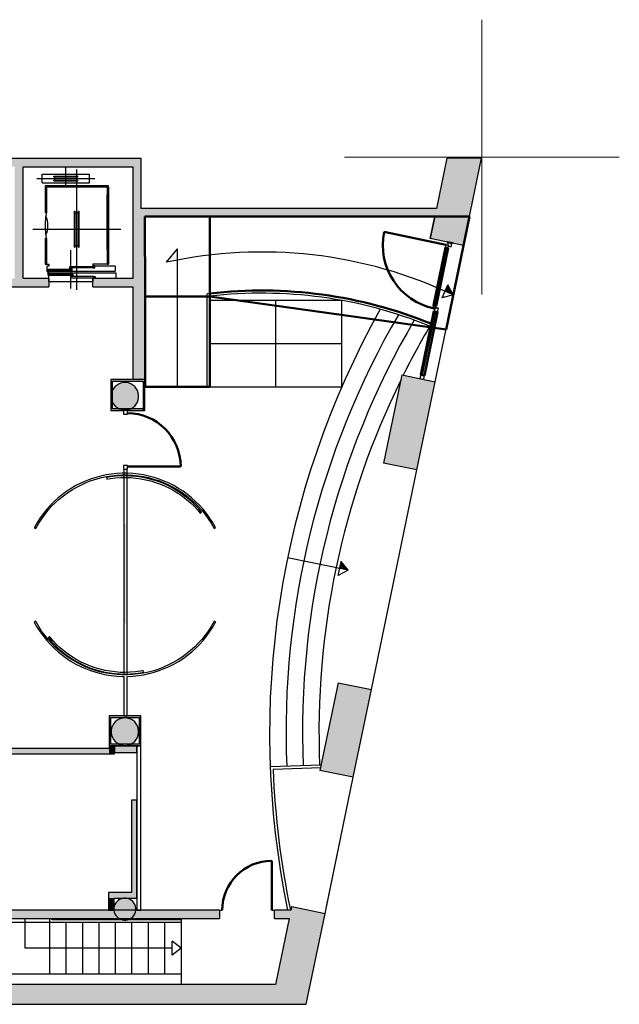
# Model space of a CAD drawing. Header units: metres. Extents: x -1 to 430, y -6 to 31.
# Tile 6 of 6: x 419 to 430, y 13 to 31. Entities that reach past the tile are written whole.
import ezdxf

# ---------------------------------------------------------------- set-up
doc = ezdxf.new("R2010")
doc.units = ezdxf.units.M
doc.linetypes.add('CONTINUA', pattern=[0])
for name, color, linetype, lineweight in [('3D PB MURS', 7, 'CONTINUA', 25), ('3D PB MURS NOUS', 7, 'CONTINUA', 25), ('3D PB PILAR', 7, 'CONTINUA', 25), ('PB ESCALES 2D', 7, 'CONTINUA', 25)]:
    doc.layers.add(name, color=color, linetype=linetype, lineweight=lineweight)

# ---------------------------------------------------------------- blocks, each defined once
blk = doc.blocks.new('_CLOSEDFILLED')
at = {"color": 0, "linetype": 'ByBlock', "lineweight": -2}
blk.add_solid([(-1, 0), (0, 0), (-1, 0)], dxfattribs=at)

msp = doc.modelspace()

# ---------------------------------------------------------------- hatches: boundary and pattern name
at = {"layer": '3D PB MURS', "linetype": 'CONTINUA', "lineweight": 18, "true_color": 0xa0a0a0, "transparency": 33554687}
for points in [[(421.287, 28.228), (407.276, 28.228), (407.276, 28.078), (408.779, 28.078), (408.779, 28.08), (408.879, 28.08), (408.879, 28.078), (421.287, 28.078)], [(426.847, 28.23), (426.544, 26.769), (427.151, 26.643), (427.48, 28.23)], [(419.137, 26.04), (419.137, 28.078), (418.987, 28.078), (418.987, 26.04)], [(421.287, 27.32), (421.287, 28.078), (421.137, 28.078), (421.137, 27.32)], [(426.658, 27.32), (421.137, 27.32), (421.137, 27.171), (421.356, 27.171), (421.356, 27.17), (426.627, 27.17)], [(421.356, 24.204), (421.356, 27.171), (421.136, 27.171), (421.136, 24.204)], [(418.506, 25.891), (419.606, 25.891), (419.606, 26.041), (419.137, 26.041), (419.137, 26.04), (418.987, 26.04), (418.987, 26.041), (418.506, 26.041)], [(420.406, 26.041), (420.406, 25.891), (421.136, 25.891), (421.136, 26.041)], [(426.031, 24.292), (425.698, 22.686), (426.305, 22.56), (426.638, 24.166)], [(425.146, 16.969), (425.477, 18.565), (424.87, 18.691), (424.539, 17.095)], [(417.817, 14.401), (422.712, 14.401), (422.712, 14.551), (417.817, 14.551)], [(424.291, 12.84), (424.633, 14.492), (424.026, 14.618), (424.012, 14.551), (424.012, 14.551), (423.981, 14.401), (423.981, 14.401), (423.657, 12.84)], [(423.712, 14.551), (423.712, 14.401), (423.981, 14.401), (424.012, 14.551)], [(400.756, 12.841), (423.657, 12.841), (423.732, 13.201), (400.756, 13.201)]]:
    msp.add_hatch(color=253, dxfattribs=at).paths.add_polyline_path(points)
at = {"layer": '3D PB MURS', "linetype": 'CONTINUA', "lineweight": 18, "true_color": 0xababab, "transparency": 33554687}
for points in [[(421.356, 24.204), (420.736, 24.204), (420.736, 24.174), (421.356, 24.174)], [(420.736, 24.174), (420.736, 23.674), (420.766, 23.674), (420.766, 24.174)], [(421.356, 23.644), (421.356, 24.174), (421.326, 24.174), (421.326, 23.644)], [(421.032, 23.644), (421.326, 23.644), (421.326, 23.674), (420.736, 23.674), (420.736, 23.644), (420.972, 23.644), (420.972, 23.663), (421.032, 23.663)], [(420.702, 18.09), (420.702, 17.54), (420.732, 17.54), (420.732, 18.09)], [(420.972, 18.09), (420.732, 18.09), (420.732, 18.06), (421.251, 18.06), (421.251, 18.09), (421.032, 18.09), (421.032, 18.09), (420.972, 18.09)], [(421.281, 17.54), (421.281, 18.09), (421.251, 18.09), (421.251, 17.57), (421.251, 17.57), (421.251, 17.54)], [(420.732, 17.54), (421.251, 17.54), (421.251, 17.57), (420.732, 17.57)]]:
    msp.add_hatch(color=253, dxfattribs=at).paths.add_polyline_path(points)
at = {"layer": '3D PB MURS', "linetype": 'CONTINUA', "lineweight": 13, "transparency": 33554687}
msp.add_hatch(color=52, dxfattribs=at).paths.add_polyline_path([(420.975, 21.578), (420.975, 19.771), (421.005, 19.771), (421.005, 21.578)])
at = {"layer": '3D PB MURS NOUS', "linetype": 'CONTINUA', "lineweight": 18, "true_color": 0xff3838, "transparency": 33554687}
for points in [[(420.702, 17.496), (412.278, 17.496), (412.278, 17.396), (420.702, 17.396)], [(420.802, 17.396), (420.802, 17.54), (420.702, 17.54), (420.702, 17.396)]]:
    msp.add_hatch(color=20, dxfattribs=at).paths.add_polyline_path(points)
at = {"layer": '3D PB MURS NOUS', "linetype": 'CONTINUA', "lineweight": 18, "transparency": 33554687}
for points in [[(421.211, 17.54), (420.802, 17.54), (420.802, 17.42), (421.211, 17.42)], [(421.211, 14.871), (421.211, 16.551), (421.111, 16.551), (421.111, 14.871)], [(421.211, 14.871), (420.694, 14.871), (420.694, 14.771), (421.211, 14.771)], [(420.794, 14.551), (420.794, 14.771), (420.694, 14.771), (420.694, 14.551)]]:
    msp.add_hatch(color=40, dxfattribs=at).paths.add_polyline_path(points)
at = {"layer": '3D PB PILAR', "linetype": 'CONTINUA', "lineweight": 18, "transparency": 33554687}
for points in [[(421.013, 24.15), (420.97, 24.15), (420.927, 24.143), (420.886, 24.128), (420.848, 24.106), (420.814, 24.078), (420.786, 24.045), (420.764, 24.007), (420.749, 23.966), (420.742, 23.923), (420.742, 23.879), (420.749, 23.836), (420.764, 23.795), (420.786, 23.757), (420.814, 23.724), (420.848, 23.695), (420.886, 23.674), (420.927, 23.659), (420.97, 23.651), (421.013, 23.651), (421.056, 23.659), (421.097, 23.674), (421.135, 23.695), (421.169, 23.724), (421.197, 23.757), (421.219, 23.795), (421.234, 23.836), (421.241, 23.879), (421.241, 23.923), (421.234, 23.966), (421.219, 24.007), (421.197, 24.045), (421.169, 24.078), (421.135, 24.106), (421.097, 24.128), (421.056, 24.143)], [(421.014, 18.05), (420.97, 18.05), (420.927, 18.042), (420.886, 18.027), (420.848, 18.006), (420.815, 17.978), (420.786, 17.944), (420.765, 17.906), (420.75, 17.865), (420.742, 17.822), (420.742, 17.778), (420.75, 17.735), (420.765, 17.694), (420.786, 17.657), (420.815, 17.623), (420.848, 17.595), (420.886, 17.573), (420.927, 17.558), (420.97, 17.551), (421.014, 17.551), (421.057, 17.558), (421.098, 17.573), (421.136, 17.595), (421.169, 17.623), (421.197, 17.657), (421.219, 17.694), (421.234, 17.735), (421.241, 17.778), (421.241, 17.822), (421.234, 17.865), (421.219, 17.906), (421.197, 17.944), (421.169, 17.978), (421.136, 18.006), (421.098, 18.027), (421.057, 18.042)], [(421.009, 14.77), (420.974, 14.77), (420.94, 14.764), (420.907, 14.752), (420.877, 14.735), (420.85, 14.712), (420.828, 14.686), (420.81, 14.655), (420.798, 14.623), (420.792, 14.588), (420.792, 14.553), (420.798, 14.519), (420.81, 14.486), (420.828, 14.456), (420.85, 14.429), (420.877, 14.406), (420.907, 14.389), (420.94, 14.377), (420.974, 14.371), (421.009, 14.371), (421.044, 14.377), (421.077, 14.389), (421.107, 14.406), (421.134, 14.429), (421.156, 14.456), (421.174, 14.486), (421.185, 14.519), (421.192, 14.553), (421.192, 14.588), (421.185, 14.623), (421.174, 14.655), (421.156, 14.686), (421.134, 14.712), (421.107, 14.735), (421.077, 14.752), (421.044, 14.764)]]:
    msp.add_hatch(color=9, dxfattribs=at).paths.add_polyline_path(points)

# ---------------------------------------------------------------- linework, layer by layer
at = {"layer": '3D PB MURS', "color": 7, "linetype": 'CONTINUA', "lineweight": 25, "transparency": 33554687}
for p, q in [((421.287, 28.228), (407.276, 28.228)), ((421.287, 28.078), (421.287, 28.228)), ((426.847, 28.23), (426.658, 27.32)), ((427.48, 28.23), (426.847, 28.23)), ((427.151, 26.643), (427.48, 28.23)), ((419.137, 28.078), (421.137, 28.078)), ((419.137, 26.041), (419.137, 28.078)), ((421.137, 28.078), (421.137, 27.32)), ((421.287, 27.32), (421.287, 28.078)), ((421.137, 27.32), (421.137, 27.171)), ((426.658, 27.32), (421.287, 27.32)), ((421.137, 27.171), (421.136, 27.171)), ((421.136, 27.171), (421.136, 26.041)), ((421.356, 27.17), (426.627, 27.17)), ((421.356, 24.204), (421.356, 27.17)), ((426.627, 27.17), (426.544, 26.769)), ((427.151, 26.643), (426.544, 26.769)), ((426.638, 24.166), (427.151, 26.643)), ((426.638, 24.166), (427.151, 26.643)), ((419.606, 26.041), (419.137, 26.041)), ((419.606, 26.041), (419.606, 25.891)), ((420.406, 25.891), (420.406, 26.041)), ((421.136, 26.041), (420.406, 26.041)), ((418.506, 25.891), (419.606, 25.891)), ((420.406, 25.891), (421.136, 25.891)), ((421.136, 25.891), (421.136, 24.204)), ((421.136, 24.204), (420.736, 24.204)), ((420.736, 24.204), (420.736, 24.174)), ((421.356, 24.204), (421.136, 24.204)), ((421.356, 24.174), (421.356, 24.204)), ((421.356, 24.204), (421.356, 24.204)), ((421.356, 24.204), (421.356, 24.204)), ((426.031, 24.292), (425.698, 22.686)), ((426.031, 24.292), (426.638, 24.166)), ((420.736, 24.174), (420.736, 23.674)), ((420.766, 24.174), (421.326, 24.174)), ((420.766, 23.674), (420.766, 24.174)), ((421.326, 24.174), (421.326, 23.644)), ((421.356, 23.644), (421.356, 24.174)), ((426.305, 22.56), (426.638, 24.166)), ((420.736, 23.674), (420.736, 23.644)), ((421.326, 23.674), (420.766, 23.674)), ((421.032, 23.663), (420.972, 23.663)), ((420.972, 23.663), (420.972, 23.644)), ((421.032, 23.644), (421.032, 23.663)), ((421.326, 23.644), (421.326, 23.674)), ((420.736, 23.644), (420.972, 23.644)), ((420.972, 23.644), (420.972, 23.643)), ((421.032, 23.643), (420.972, 23.643)), ((421.032, 23.643), (421.032, 23.644)), ((421.032, 23.644), (421.326, 23.644)), ((421.326, 23.644), (421.356, 23.644)), ((420.972, 22.574), (421.032, 22.574)), ((420.972, 22.574), (420.972, 22.501)), ((421.032, 22.501), (421.032, 22.574)), ((426.305, 22.56), (425.698, 22.686)), ((420.368, 22.394), (420.277, 22.359)), ((420.461, 22.425), (420.368, 22.394)), ((420.378, 22.366), (420.47, 22.396)), ((420.556, 22.45), (420.461, 22.425)), ((420.47, 22.396), (420.563, 22.421)), ((420.651, 22.47), (420.556, 22.45)), ((420.563, 22.421), (420.657, 22.441)), ((420.748, 22.486), (420.651, 22.47)), ((420.726, 22.433), (420.656, 22.421)), ((420.656, 22.421), (420.662, 22.391)), ((420.657, 22.441), (420.752, 22.456)), ((420.662, 22.391), (420.731, 22.403)), ((420.819, 22.445), (420.726, 22.433)), ((420.731, 22.403), (420.822, 22.415)), ((420.845, 22.496), (420.748, 22.486)), ((420.752, 22.456), (420.848, 22.466)), ((420.913, 22.452), (420.819, 22.445)), ((420.822, 22.415), (420.914, 22.422)), ((420.943, 22.501), (420.845, 22.496)), ((420.848, 22.466), (420.944, 22.471)), ((421.006, 22.453), (420.913, 22.452)), ((420.914, 22.422), (421.006, 22.423)), ((420.972, 22.501), (420.943, 22.501)), ((420.944, 22.471), (421.04, 22.471)), ((421.032, 22.501), (420.972, 22.501)), ((420.972, 22.501), (420.972, 22.498)), ((420.972, 22.498), (420.972, 18.834)), ((421.1, 22.45), (421.006, 22.453)), ((421.006, 22.423), (421.098, 22.421)), ((421.032, 22.498), (421.032, 22.501)), ((421.041, 22.501), (421.032, 22.501)), ((421.032, 18.834), (421.032, 22.498)), ((421.04, 22.471), (421.136, 22.466)), ((421.139, 22.496), (421.041, 22.501)), ((421.098, 22.421), (421.19, 22.413)), ((421.194, 22.443), (421.1, 22.45)), ((421.136, 22.466), (421.232, 22.456)), ((421.236, 22.486), (421.139, 22.496)), ((421.19, 22.413), (421.282, 22.4)), ((421.287, 22.43), (421.194, 22.443)), ((421.232, 22.456), (421.327, 22.441)), ((421.332, 22.47), (421.236, 22.486)), ((421.282, 22.4), (421.372, 22.383)), ((421.379, 22.412), (421.287, 22.43)), ((421.327, 22.441), (421.421, 22.421)), ((421.428, 22.45), (421.332, 22.47)), ((421.47, 22.39), (421.379, 22.412)), ((421.421, 22.421), (421.514, 22.396)), ((421.523, 22.425), (421.428, 22.45)), ((421.514, 22.396), (421.606, 22.366)), ((421.616, 22.394), (421.523, 22.425)), ((421.707, 22.359), (421.616, 22.394)), ((425.477, 18.565), (426.305, 22.56)), ((425.477, 18.565), (426.305, 22.56)), ((420.016, 22.226), (419.934, 22.173)), ((420.1, 22.275), (420.016, 22.226)), ((420.031, 22.201), (420.115, 22.249)), ((420.188, 22.32), (420.1, 22.275)), ((420.115, 22.249), (420.2, 22.292)), ((420.277, 22.359), (420.188, 22.32)), ((420.2, 22.292), (420.288, 22.332)), ((420.288, 22.332), (420.378, 22.366)), ((421.372, 22.383), (421.462, 22.361)), ((421.462, 22.361), (421.55, 22.334)), ((421.56, 22.363), (421.47, 22.39)), ((421.55, 22.334), (421.637, 22.303)), ((421.648, 22.331), (421.56, 22.363)), ((421.606, 22.366), (421.695, 22.332)), ((421.637, 22.303), (421.722, 22.267)), ((421.734, 22.294), (421.648, 22.331)), ((421.695, 22.332), (421.783, 22.292)), ((421.796, 22.32), (421.707, 22.359)), ((421.722, 22.267), (421.805, 22.227)), ((421.819, 22.253), (421.734, 22.294)), ((421.783, 22.292), (421.869, 22.249)), ((421.883, 22.275), (421.796, 22.32)), ((421.805, 22.227), (421.886, 22.182)), ((421.901, 22.208), (421.819, 22.253)), ((421.869, 22.249), (421.953, 22.201)), ((421.968, 22.226), (421.883, 22.275)), ((422.05, 22.173), (421.968, 22.226)), ((419.778, 22.054), (419.706, 21.988)), ((419.854, 22.115), (419.778, 22.054)), ((419.798, 22.031), (419.873, 22.092)), ((419.934, 22.173), (419.854, 22.115)), ((419.873, 22.092), (419.951, 22.148)), ((419.951, 22.148), (420.031, 22.201)), ((421.886, 22.182), (421.964, 22.134)), ((421.981, 22.159), (421.901, 22.208)), ((421.953, 22.201), (422.033, 22.148)), ((421.964, 22.134), (422.04, 22.081)), ((422.058, 22.105), (421.981, 22.159)), ((422.033, 22.148), (422.111, 22.092)), ((422.04, 22.081), (422.113, 22.024)), ((422.129, 22.115), (422.05, 22.173)), ((422.132, 22.047), (422.058, 22.105)), ((422.111, 22.092), (422.186, 22.031)), ((422.205, 22.054), (422.129, 22.115)), ((422.203, 21.986), (422.132, 22.047)), ((422.278, 21.988), (422.205, 22.054)), ((419.637, 21.919), (419.571, 21.847)), ((419.594, 21.827), (419.658, 21.899)), ((419.706, 21.988), (419.637, 21.919)), ((419.658, 21.899), (419.726, 21.967)), ((419.726, 21.967), (419.798, 22.031)), ((422.113, 22.024), (422.183, 21.964)), ((422.183, 21.964), (422.249, 21.9)), ((422.186, 22.031), (422.257, 21.967)), ((422.271, 21.921), (422.203, 21.986)), ((422.249, 21.9), (422.312, 21.833)), ((422.257, 21.967), (422.326, 21.899)), ((422.335, 21.853), (422.271, 21.921)), ((422.347, 21.919), (422.278, 21.988)), ((422.326, 21.899), (422.39, 21.827)), ((422.386, 21.791), (422.335, 21.853)), ((422.413, 21.847), (422.347, 21.919)), ((419.452, 21.691), (419.399, 21.609)), ((419.424, 21.594), (419.477, 21.674)), ((419.51, 21.77), (419.452, 21.691)), ((419.477, 21.674), (419.533, 21.752)), ((419.571, 21.847), (419.51, 21.77)), ((419.533, 21.752), (419.594, 21.827)), ((422.312, 21.833), (422.363, 21.773)), ((422.363, 21.773), (422.386, 21.791)), ((422.39, 21.827), (422.451, 21.752)), ((422.474, 21.77), (422.413, 21.847)), ((422.451, 21.752), (422.507, 21.674)), ((422.532, 21.691), (422.474, 21.77)), ((422.507, 21.674), (422.56, 21.594)), ((422.585, 21.609), (422.532, 21.691)), ((419.35, 21.525), (419.342, 21.509)), ((419.342, 21.509), (419.368, 21.495)), ((419.399, 21.609), (419.35, 21.525)), ((419.368, 21.495), (419.376, 21.51)), ((419.376, 21.51), (419.424, 21.594)), ((422.56, 21.594), (422.608, 21.51)), ((422.634, 21.525), (422.585, 21.609)), ((422.608, 21.51), (422.615, 21.495)), ((422.615, 21.495), (422.642, 21.509)), ((422.642, 21.509), (422.634, 21.525)), ((419.368, 19.809), (419.342, 19.794)), ((419.342, 19.794), (419.348, 19.781)), ((419.348, 19.781), (419.397, 19.696)), ((419.375, 19.796), (419.368, 19.809)), ((419.423, 19.712), (419.375, 19.796)), ((419.475, 19.631), (419.423, 19.712)), ((422.561, 19.712), (422.508, 19.631)), ((422.609, 19.796), (422.561, 19.712)), ((422.587, 19.696), (422.635, 19.781)), ((422.616, 19.809), (422.609, 19.796)), ((422.643, 19.795), (422.616, 19.809)), ((422.635, 19.781), (422.643, 19.795)), ((419.397, 19.696), (419.451, 19.614)), ((419.451, 19.614), (419.508, 19.535)), ((419.532, 19.553), (419.475, 19.631)), ((419.508, 19.535), (419.57, 19.459)), ((419.593, 19.479), (419.532, 19.553)), ((419.621, 19.528), (419.597, 19.509)), ((419.624, 19.523), (419.621, 19.528)), ((422.452, 19.553), (422.391, 19.479)), ((422.414, 19.459), (422.476, 19.535)), ((422.508, 19.631), (422.452, 19.553)), ((422.476, 19.535), (422.533, 19.614)), ((422.533, 19.614), (422.587, 19.696)), ((419.57, 19.459), (419.635, 19.386)), ((419.657, 19.407), (419.593, 19.479)), ((419.597, 19.509), (419.601, 19.504)), ((419.601, 19.504), (419.662, 19.433)), ((419.685, 19.454), (419.624, 19.523)), ((419.635, 19.386), (419.705, 19.317)), ((419.725, 19.339), (419.657, 19.407)), ((419.662, 19.433), (419.727, 19.366)), ((419.748, 19.387), (419.685, 19.454)), ((419.727, 19.366), (419.796, 19.302)), ((419.816, 19.324), (419.748, 19.387)), ((422.327, 19.407), (422.259, 19.339)), ((422.279, 19.317), (422.349, 19.386)), ((422.391, 19.479), (422.327, 19.407)), ((422.349, 19.386), (422.414, 19.459)), ((419.705, 19.317), (419.777, 19.252)), ((419.797, 19.274), (419.725, 19.339)), ((419.777, 19.252), (419.853, 19.19)), ((419.796, 19.302), (419.867, 19.241)), ((419.872, 19.214), (419.797, 19.274)), ((419.886, 19.264), (419.816, 19.324)), ((419.853, 19.19), (419.933, 19.132)), ((419.867, 19.241), (419.942, 19.184)), ((419.95, 19.157), (419.872, 19.214)), ((419.96, 19.209), (419.886, 19.264)), ((419.942, 19.184), (420.02, 19.131)), ((420.036, 19.157), (419.96, 19.209)), ((422.112, 19.214), (422.034, 19.157)), ((422.051, 19.132), (422.13, 19.19)), ((422.187, 19.274), (422.112, 19.214)), ((422.13, 19.19), (422.207, 19.252)), ((422.259, 19.339), (422.187, 19.274)), ((422.207, 19.252), (422.279, 19.317)), ((419.933, 19.132), (420.015, 19.079)), ((420.03, 19.105), (419.95, 19.157)), ((420.015, 19.079), (420.1, 19.03)), ((420.02, 19.131), (420.1, 19.083)), ((420.114, 19.056), (420.03, 19.105)), ((420.115, 19.109), (420.036, 19.157)), ((420.1, 19.083), (420.183, 19.039)), ((420.1, 19.03), (420.187, 18.986)), ((420.2, 19.013), (420.114, 19.056)), ((420.196, 19.065), (420.115, 19.109)), ((420.183, 19.039), (420.268, 18.999)), ((420.28, 19.026), (420.196, 19.065)), ((420.288, 18.974), (420.2, 19.013)), ((420.268, 18.999), (420.354, 18.963)), ((420.365, 18.991), (420.28, 19.026)), ((420.452, 18.961), (420.365, 18.991)), ((421.784, 19.013), (421.696, 18.974)), ((421.87, 19.056), (421.784, 19.013)), ((421.797, 18.986), (421.884, 19.03)), ((421.953, 19.105), (421.87, 19.056)), ((421.884, 19.03), (421.969, 19.079)), ((422.034, 19.157), (421.953, 19.105)), ((421.969, 19.079), (422.051, 19.132)), ((420.187, 18.986), (420.276, 18.946)), ((420.276, 18.946), (420.368, 18.911)), ((420.378, 18.939), (420.288, 18.974)), ((420.354, 18.963), (420.443, 18.932)), ((420.368, 18.911), (420.461, 18.88)), ((420.469, 18.909), (420.378, 18.939)), ((420.443, 18.932), (420.533, 18.906)), ((420.541, 18.935), (420.452, 18.961)), ((420.461, 18.88), (420.555, 18.855)), ((420.562, 18.884), (420.469, 18.909)), ((420.533, 18.906), (420.624, 18.885)), ((420.631, 18.914), (420.541, 18.935)), ((420.555, 18.855), (420.651, 18.835)), ((420.657, 18.864), (420.562, 18.884)), ((420.624, 18.885), (420.717, 18.868)), ((420.721, 18.898), (420.631, 18.914)), ((420.651, 18.835), (420.748, 18.819)), ((420.752, 18.849), (420.657, 18.864)), ((420.717, 18.868), (420.81, 18.856)), ((420.813, 18.886), (420.721, 18.898)), ((420.748, 18.819), (420.845, 18.809)), ((420.848, 18.839), (420.752, 18.849)), ((420.81, 18.856), (420.903, 18.849)), ((420.905, 18.879), (420.813, 18.886)), ((420.845, 18.809), (420.943, 18.804)), ((420.944, 18.834), (420.848, 18.839)), ((420.903, 18.849), (420.997, 18.847)), ((420.997, 18.877), (420.905, 18.879)), ((421.04, 18.834), (420.944, 18.834)), ((421.089, 18.88), (420.997, 18.877)), ((420.997, 18.847), (421.091, 18.85)), ((421.136, 18.839), (421.04, 18.834)), ((421.041, 18.804), (421.139, 18.809)), ((421.181, 18.888), (421.089, 18.88)), ((421.091, 18.85), (421.185, 18.858)), ((421.232, 18.849), (421.136, 18.839)), ((421.139, 18.809), (421.236, 18.819)), ((421.273, 18.901), (421.181, 18.888)), ((421.185, 18.858), (421.277, 18.871)), ((421.327, 18.864), (421.232, 18.849)), ((421.236, 18.819), (421.333, 18.835)), ((421.322, 18.91), (421.273, 18.901)), ((421.277, 18.871), (421.328, 18.881)), ((421.328, 18.881), (421.322, 18.91)), ((421.422, 18.884), (421.327, 18.864)), ((421.333, 18.835), (421.429, 18.855)), ((421.515, 18.909), (421.422, 18.884)), ((421.429, 18.855), (421.523, 18.88)), ((421.606, 18.939), (421.515, 18.909)), ((421.523, 18.88), (421.616, 18.911)), ((421.696, 18.974), (421.606, 18.939)), ((421.616, 18.911), (421.708, 18.946)), ((421.708, 18.946), (421.797, 18.986)), ((420.943, 18.804), (420.972, 18.804)), ((420.972, 18.804), (420.972, 18.09)), ((421.032, 18.09), (421.032, 18.804)), ((421.032, 18.804), (421.041, 18.804)), ((424.87, 18.691), (424.539, 17.095)), ((424.87, 18.691), (425.477, 18.565)), ((425.146, 16.969), (425.477, 18.565)), ((420.702, 18.09), (420.702, 17.54)), ((420.732, 18.09), (420.702, 18.09)), ((420.972, 18.09), (420.732, 18.09)), ((420.732, 18.06), (421.251, 18.06)), ((420.732, 17.57), (420.732, 18.06)), ((420.972, 18.09), (420.972, 18.09)), ((420.972, 18.09), (421.032, 18.09)), ((421.032, 18.09), (420.972, 18.09)), ((420.972, 18.09), (420.972, 18.09)), ((421.032, 18.09), (421.032, 18.09)), ((421.251, 18.09), (421.032, 18.09)), ((421.032, 18.09), (421.032, 18.09)), ((421.281, 18.09), (421.251, 18.09)), ((421.251, 18.06), (421.251, 17.57)), ((421.281, 17.54), (421.281, 18.09)), ((421.251, 17.57), (420.732, 17.57)), ((420.702, 17.54), (420.732, 17.54)), ((420.732, 17.54), (421.211, 17.54)), ((421.251, 17.54), (421.211, 17.54)), ((421.211, 17.54), (421.211, 14.551)), ((421.211, 17.54), (421.251, 17.54)), ((421.251, 17.54), (421.281, 17.54)), ((421.281, 17.54), (421.251, 17.54)), ((421.281, 14.551), (421.281, 17.54)), ((425.146, 16.969), (424.539, 17.095)), ((424.633, 14.492), (425.146, 16.969)), ((424.658, 14.613), (425.146, 16.969)), ((421.211, 14.551), (417.817, 14.551)), ((421.281, 14.551), (421.211, 14.551)), ((421.211, 14.551), (421.281, 14.551)), ((422.712, 14.551), (421.281, 14.551)), ((422.712, 14.551), (422.712, 14.401)), ((422.712, 14.551), (422.762, 14.551)), ((423.662, 14.551), (423.712, 14.551)), ((423.712, 14.401), (423.712, 14.551)), ((424.012, 14.551), (423.712, 14.551)), ((424.026, 14.618), (424.012, 14.551)), ((424.026, 14.618), (424.633, 14.492)), ((417.817, 14.401), (422.712, 14.401)), ((423.712, 14.401), (423.981, 14.401)), ((423.981, 14.401), (423.732, 13.201)), ((424.291, 12.84), (424.633, 14.492)), ((423.732, 13.201), (417.817, 13.201)), ((400.927, 12.841), (423.657, 12.841)), ((423.657, 12.841), (423.657, 12.84)), ((423.657, 12.84), (424.291, 12.84))]:
    msp.add_line(p, q, dxfattribs=at)
at = {"layer": '3D PB MURS', "color": 202, "linetype": 'CONTINUA', "lineweight": 50, "transparency": 33554687}
for p, q in [((421.037, 22.624), (422.005, 22.624)), ((423.662, 14.551), (423.662, 15.451))]:
    msp.add_line(p, q, dxfattribs=at)
at = {"layer": '3D PB MURS', "color": 7, "linetype": 'CONTINUA', "lineweight": 25, "transparency": 33554687}
for points in [[(420.967, 23.643), (420.967, 23.573), (421.037, 23.573), (421.037, 23.643), (420.967, 23.643)], [(420.967, 22.644), (420.967, 22.574), (421.037, 22.574), (421.037, 22.644), (420.967, 22.644)]]:
    msp.add_lwpolyline(points, close=True, dxfattribs=at)
at = {"layer": '3D PB MURS', "color": 202, "linetype": 'CONTINUA', "lineweight": 50, "transparency": 33554687}
for centre, radius, start, end in [((421.037, 22.624), 0.969, 0, 90), ((423.662, 14.551), 0.9, 90, 180)]:
    msp.add_arc(centre, radius, start, end, dxfattribs=at)
at = {"layer": '3D PB MURS NOUS', "color": 4, "linetype": 'CONTINUA', "lineweight": 50, "transparency": 33554687}
for p, q in [((426.833, 26.658), (425.706, 26.892)), ((426.955, 26.684), (426.857, 26.704)), ((426.955, 26.684), (426.857, 26.704)), ((426.955, 26.684), (426.955, 26.684))]:
    msp.add_line(p, q, dxfattribs=at)
at = {"layer": '3D PB MURS NOUS', "color": 7, "linetype": 'CONTINUA', "lineweight": 25, "transparency": 33554687}
for p, q in [((426.628, 25.547), (426.847, 26.604)), ((426.407, 24.285), (426.646, 25.44)), ((420.702, 17.496), (412.804, 17.496)), ((417.768, 17.396), (420.702, 17.396)), ((420.802, 17.54), (420.702, 17.54)), ((420.702, 17.54), (420.702, 17.496)), ((420.702, 17.396), (420.802, 17.396)), ((421.211, 17.54), (420.802, 17.54)), ((420.802, 17.54), (420.802, 17.42)), ((420.802, 17.42), (420.802, 17.54)), ((420.802, 17.42), (421.211, 17.42)), ((420.802, 17.396), (420.802, 17.42)), ((421.211, 17.42), (421.211, 17.54)), ((421.211, 16.551), (421.111, 16.551)), ((421.111, 16.551), (421.111, 14.871)), ((421.211, 14.871), (421.211, 16.551)), ((421.111, 14.871), (420.694, 14.871)), ((420.694, 14.871), (420.694, 14.771)), ((421.211, 14.771), (421.211, 14.871)), ((420.694, 14.771), (420.694, 14.551)), ((420.794, 14.551), (420.794, 14.771)), ((420.794, 14.771), (421.211, 14.771)), ((420.694, 14.551), (420.794, 14.551))]:
    msp.add_line(p, q, dxfattribs=at)
for points in [[(426.881, 26.648), (426.877, 26.629), (426.926, 26.618), (426.941, 26.687), (426.872, 26.701), (426.862, 26.652), (426.881, 26.648)], [(426.871, 26.599), (426.881, 26.648), (426.862, 26.652), (426.833, 26.658), (426.822, 26.609), (426.871, 26.599)], [(426.622, 25.497), (426.642, 25.493), (426.652, 25.542), (426.603, 25.552), (426.593, 25.503), (426.622, 25.497)], [(426.642, 25.493), (426.622, 25.497), (426.612, 25.447), (426.681, 25.433), (426.695, 25.501), (426.646, 25.511), (426.642, 25.493)], [(426.695, 25.502), (426.661, 25.509), (426.626, 25.516), (426.661, 25.509), (426.695, 25.502)], [(426.427, 24.21), (426.441, 24.278), (426.373, 24.292), (426.359, 24.224), (426.427, 24.21)]]:
    msp.add_lwpolyline(points, close=True, dxfattribs=at)
at = {"layer": '3D PB MURS NOUS', "color": 4, "linetype": 'CONTINUA', "lineweight": 50, "transparency": 33554687}
for points in [[(426.652, 25.542), (426.871, 26.599), (426.822, 26.609), (426.603, 25.552), (426.652, 25.542)], [(426.441, 24.278), (426.681, 25.433), (426.612, 25.447), (426.373, 24.292), (426.441, 24.278)]]:
    msp.add_lwpolyline(points, close=True, dxfattribs=at)
msp.add_arc((426.862, 26.652), 1.18, 168.2918, 258.2918, dxfattribs=at)
at = {"layer": '3D PB PILAR', "color": 202, "linetype": 'CONTINUA', "lineweight": 50, "transparency": 33554687}
for p, q in [((422.536, 27.17), (421.356, 27.17)), ((421.356, 27.17), (421.357, 25.719)), ((427.262, 27.172), (422.536, 27.17)), ((422.536, 27.17), (422.537, 25.719)), ((422.537, 25.719), (422.536, 27.17)), ((426.834, 25.115), (427.262, 27.172)), ((422.537, 25.719), (421.357, 25.719)), ((421.357, 25.719), (421.357, 24.07)), ((421.357, 25.719), (422.537, 25.719)), ((422.537, 24.07), (422.537, 25.719)), ((422.537, 25.719), (426.834, 25.115)), ((421.357, 24.07), (422.537, 24.07))]:
    msp.add_line(p, q, dxfattribs=at)
at = {"layer": '3D PB PILAR', "color": 7, "linetype": 'CONTINUA', "lineweight": 25, "transparency": 33554687}
for p, q in [((422.536, 27.17), (421.356, 27.17)), ((421.356, 27.17), (421.357, 24.07)), ((426.627, 27.17), (422.536, 27.17)), ((426.544, 26.769), (426.627, 27.17)), ((427.151, 26.643), (426.544, 26.769)), ((426.834, 25.115), (427.151, 26.643)), ((422.741, 25.791), (422.945, 25.807)), ((422.945, 25.807), (423.15, 25.818)), ((423.15, 25.818), (423.355, 25.824)), ((423.355, 25.824), (423.56, 25.824)), ((423.56, 25.824), (423.765, 25.82)), ((423.765, 25.82), (423.97, 25.81)), ((423.97, 25.81), (424.175, 25.795)), ((424.175, 25.795), (424.379, 25.775)), ((422.537, 25.77), (422.741, 25.791)), ((422.537, 24.07), (422.537, 25.77)), ((422.537, 25.77), (422.537, 25.77)), ((424.379, 25.775), (424.582, 25.75)), ((424.582, 25.75), (424.785, 25.72)), ((424.785, 25.72), (424.987, 25.685)), ((424.987, 25.685), (425.188, 25.644)), ((425.188, 25.644), (425.388, 25.599)), ((425.388, 25.599), (425.587, 25.548)), ((425.587, 25.548), (425.785, 25.493)), ((425.785, 25.493), (425.981, 25.432)), ((425.981, 25.432), (426.175, 25.367)), ((426.175, 25.367), (426.246, 25.341)), ((426.246, 25.341), (426.559, 25.222)), ((426.559, 25.222), (426.54, 25.176)), ((426.54, 25.176), (426.834, 25.115)), ((420.764, 24.007), (420.749, 23.966)), ((420.786, 24.045), (420.764, 24.007)), ((420.814, 24.078), (420.786, 24.045)), ((420.848, 24.106), (420.814, 24.078)), ((420.886, 24.128), (420.848, 24.106)), ((420.927, 24.143), (420.886, 24.128)), ((420.97, 24.15), (420.927, 24.143)), ((421.013, 24.15), (420.97, 24.15)), ((421.056, 24.143), (421.013, 24.15)), ((421.097, 24.128), (421.056, 24.143)), ((421.135, 24.106), (421.097, 24.128)), ((421.169, 24.078), (421.135, 24.106)), ((421.197, 24.045), (421.169, 24.078)), ((421.219, 24.007), (421.197, 24.045)), ((421.234, 23.966), (421.219, 24.007)), ((421.357, 24.07), (422.537, 24.07)), ((420.749, 23.966), (420.742, 23.923)), ((420.742, 23.923), (420.742, 23.879)), ((420.742, 23.879), (420.749, 23.836)), ((420.749, 23.836), (420.764, 23.795)), ((421.219, 23.795), (421.234, 23.836)), ((421.241, 23.923), (421.234, 23.966)), ((421.234, 23.836), (421.241, 23.879)), ((421.241, 23.879), (421.241, 23.923)), ((420.764, 23.795), (420.786, 23.757)), ((420.786, 23.757), (420.814, 23.724)), ((420.814, 23.724), (420.848, 23.695)), ((420.848, 23.695), (420.886, 23.674)), ((420.886, 23.674), (420.927, 23.659)), ((420.927, 23.659), (420.97, 23.651)), ((420.97, 23.651), (421.013, 23.651)), ((421.013, 23.651), (421.056, 23.659)), ((421.056, 23.659), (421.097, 23.674)), ((421.097, 23.674), (421.135, 23.695)), ((421.135, 23.695), (421.169, 23.724)), ((421.169, 23.724), (421.197, 23.757)), ((421.197, 23.757), (421.219, 23.795)), ((420.786, 17.944), (420.765, 17.906)), ((420.815, 17.978), (420.786, 17.944)), ((420.848, 18.006), (420.815, 17.978)), ((420.886, 18.027), (420.848, 18.006)), ((420.927, 18.042), (420.886, 18.027)), ((420.97, 18.05), (420.927, 18.042)), ((421.014, 18.05), (420.97, 18.05)), ((421.057, 18.042), (421.014, 18.05)), ((421.098, 18.027), (421.057, 18.042)), ((421.136, 18.006), (421.098, 18.027)), ((421.169, 17.978), (421.136, 18.006)), ((421.197, 17.944), (421.169, 17.978)), ((421.219, 17.906), (421.197, 17.944)), ((420.75, 17.865), (420.742, 17.822)), ((420.742, 17.822), (420.742, 17.778)), ((420.742, 17.778), (420.75, 17.735)), ((420.765, 17.906), (420.75, 17.865)), ((420.75, 17.735), (420.765, 17.694)), ((421.234, 17.865), (421.219, 17.906)), ((421.219, 17.694), (421.234, 17.735)), ((421.241, 17.822), (421.234, 17.865)), ((421.234, 17.735), (421.241, 17.778)), ((421.241, 17.778), (421.241, 17.822)), ((420.765, 17.694), (420.786, 17.657)), ((420.786, 17.657), (420.815, 17.623)), ((420.815, 17.623), (420.848, 17.595)), ((420.848, 17.595), (420.886, 17.573)), ((420.886, 17.573), (420.927, 17.558)), ((420.927, 17.558), (420.97, 17.551)), ((421.014, 17.551), (421.057, 17.558)), ((421.057, 17.558), (421.098, 17.573)), ((421.098, 17.573), (421.136, 17.595)), ((421.136, 17.595), (421.169, 17.623)), ((421.169, 17.623), (421.197, 17.657)), ((421.197, 17.657), (421.219, 17.694)), ((420.97, 17.551), (421.014, 17.551)), ((420.85, 14.712), (420.828, 14.686)), ((420.877, 14.735), (420.85, 14.712)), ((420.907, 14.752), (420.877, 14.735)), ((420.94, 14.764), (420.907, 14.752)), ((420.974, 14.77), (420.94, 14.764)), ((421.009, 14.77), (420.974, 14.77)), ((421.044, 14.764), (421.009, 14.77)), ((421.077, 14.752), (421.044, 14.764)), ((421.107, 14.735), (421.077, 14.752)), ((421.134, 14.712), (421.107, 14.735)), ((421.156, 14.686), (421.134, 14.712)), ((420.798, 14.623), (420.792, 14.588)), ((420.792, 14.588), (420.792, 14.553)), ((420.792, 14.553), (420.798, 14.519)), ((420.81, 14.655), (420.798, 14.623)), ((420.798, 14.519), (420.81, 14.486)), ((420.828, 14.686), (420.81, 14.655)), ((421.174, 14.655), (421.156, 14.686)), ((421.185, 14.623), (421.174, 14.655)), ((421.174, 14.486), (421.185, 14.519)), ((421.192, 14.588), (421.185, 14.623)), ((421.185, 14.519), (421.192, 14.553)), ((421.192, 14.553), (421.192, 14.588)), ((420.81, 14.486), (420.828, 14.456)), ((420.828, 14.456), (420.85, 14.429)), ((420.85, 14.429), (420.877, 14.406)), ((420.877, 14.406), (420.907, 14.389)), ((420.907, 14.389), (420.94, 14.377)), ((420.94, 14.377), (420.974, 14.371)), ((420.974, 14.371), (421.009, 14.371)), ((421.009, 14.371), (421.044, 14.377)), ((421.044, 14.377), (421.077, 14.389)), ((421.077, 14.389), (421.107, 14.406)), ((421.107, 14.406), (421.134, 14.429)), ((421.134, 14.429), (421.156, 14.456)), ((421.156, 14.456), (421.174, 14.486))]:
    msp.add_line(p, q, dxfattribs=at)
at = {"layer": '3D PB PILAR', "color": 202, "linetype": 'CONTINUA', "lineweight": 50, "transparency": 33554687}
msp.add_arc((423.482, 17.671), 8.154, 67.8293, 96.6548, dxfattribs=at)
at = {"layer": 'PB ESCALES 2D', "color": 52, "linetype": 'CONTINUA', "lineweight": 13, "transparency": 33554687}
for p, q in [((427.486, 30.752), (427.486, 25.752)), ((424.986, 28.252), (429.986, 28.252))]:
    msp.add_line(p, q, dxfattribs=at)
at = {"layer": 'PB ESCALES 2D', "color": 7, "linetype": 'CONTINUA', "lineweight": 25, "transparency": 33554687}
for p, q in [((419.486, 27.943), (420.346, 27.943)), ((419.486, 27.783), (419.486, 27.943)), ((419.916, 27.713), (419.916, 28.061)), ((420.116, 25.835), (420.116, 28.026)), ((420.346, 27.783), (420.346, 27.943)), ((419.391, 27.863), (420.441, 27.863)), ((419.486, 27.783), (420.346, 27.783)), ((419.696, 27.893), (419.696, 27.903)), ((419.696, 27.903), (420.136, 27.903)), ((419.696, 27.893), (420.136, 27.893)), ((419.696, 27.833), (420.136, 27.833)), ((419.696, 27.823), (419.696, 27.833)), ((419.696, 27.823), (420.136, 27.823)), ((419.716, 27.833), (419.716, 27.893)), ((420.116, 27.833), (420.116, 27.893)), ((420.136, 27.893), (420.136, 27.903)), ((420.136, 27.823), (420.136, 27.833)), ((419.541, 27.731), (419.541, 27.239)), ((420.691, 27.731), (419.541, 27.731)), ((419.566, 27.706), (419.566, 27.251)), ((420.666, 27.706), (419.566, 27.706)), ((420.666, 27.706), (420.666, 26.306)), ((420.691, 26.541), (420.691, 27.731)), ((420.691, 27.706), (420.691, 26.306)), ((420.666, 26.566), (420.666, 27.566)), ((419.566, 27.251), (419.541, 27.251)), ((420.076, 26.616), (420.076, 27.266)), ((420.076, 27.266), (420.086, 27.266)), ((420.086, 26.616), (420.086, 27.266)), ((420.086, 27.241), (420.146, 27.241)), ((420.146, 26.616), (420.146, 27.266)), ((420.146, 27.266), (420.156, 27.266)), ((420.156, 26.616), (420.156, 27.266)), ((422.536, 25.771), (422.536, 27.171)), ((419.316, 26.941), (420.916, 26.941)), ((419.541, 26.775), (419.541, 26.306)), ((419.566, 26.761), (419.541, 26.761)), ((419.566, 26.761), (419.566, 26.306)), ((420.006, 25.862), (420.006, 26.56)), ((420.076, 26.616), (420.086, 26.616)), ((420.086, 26.641), (420.146, 26.641)), ((420.146, 26.616), (420.156, 26.616)), ((421.746, 26.338), (421.946, 26.583)), ((421.946, 24.071), (421.946, 26.583)), ((419.541, 26.306), (419.606, 26.306)), ((419.571, 26.176), (420.811, 26.176)), ((419.999, 26.192), (419.577, 26.192)), ((420.413, 26.237), (419.991, 26.237)), ((420.811, 26.27), (420.406, 26.27)), ((420.666, 26.306), (420.691, 26.306)), ((420.811, 26.27), (420.811, 26.176)), ((420.013, 26.124), (419.591, 26.124)), ((419.606, 26.051), (419.606, 26.102)), ((419.606, 25.991), (419.606, 26.051)), ((419.606, 25.991), (420.406, 25.991)), ((420.421, 26.079), (419.999, 26.079)), ((420.406, 26.051), (420.406, 25.991)), ((426.765, 25.689), (426.868, 25.927)), ((426.964, 25.744), (426.868, 25.927)), ((421.356, 25.721), (422.486, 25.721)), ((422.486, 24.071), (422.486, 25.765)), ((422.536, 24.071), (422.536, 25.721)), ((424.937, 25.645), (422.536, 25.645)), ((423.737, 24.071), (423.737, 25.645)), ((424.937, 24.071), (424.937, 25.645)), ((426.964, 25.744), (426.765, 25.689)), ((426.54, 25.177), (426.559, 25.223)), ((426.54, 25.177), (426.834, 25.116)), ((424.937, 24.858), (422.536, 24.858)), ((421.356, 24.071), (422.536, 24.071)), ((422.536, 24.071), (424.937, 24.071)), ((425.056, 20.735), (423.951, 20.964)), ((424.874, 20.638), (424.923, 20.893)), ((425.056, 20.735), (424.923, 20.893)), ((425.056, 20.735), (424.874, 20.638)), ((424.559, 17.193), (423.635, 17.158)), ((424.561, 17.143), (423.687, 17.109)), ((419.174, 13.86), (419.174, 14.401)), ((419.617, 14.401), (419.617, 13.391)), ((419.668, 14.378), (419.668, 14.401)), ((422.013, 14.378), (419.668, 14.378)), ((422.013, 14.401), (422.013, 13.202)), ((422.013, 14.328), (418.73, 14.328)), ((419.917, 14.328), (419.917, 13.391)), ((420.217, 14.328), (420.217, 13.543)), ((420.217, 14.328), (420.217, 13.391)), ((420.514, 14.328), (420.514, 13.86)), ((420.516, 14.328), (420.516, 13.391)), ((420.814, 14.328), (420.814, 13.391)), ((421.114, 14.328), (421.114, 13.391)), ((421.414, 14.328), (421.414, 13.391)), ((421.713, 14.328), (421.713, 13.391)), ((422.013, 13.862), (421.851, 13.99)), ((421.852, 13.86), (419.174, 13.86)), ((422.011, 13.86), (422.011, 13.86)), ((422.013, 13.391), (418.73, 13.391))]:
    msp.add_line(p, q, dxfattribs=at)
for points in [[(419.566, 26.306), (419.606, 26.306), (419.606, 26.265), (419.571, 26.265), (419.571, 26.169), (419.611, 26.169)], [(419.607, 26.175), (419.577, 26.175), (419.577, 26.214), (419.999, 26.214), (419.999, 26.192), (420.029, 26.192), (420.029, 26.229), (420.009, 26.229)], [(420.021, 26.22), (419.991, 26.22), (419.991, 26.259), (420.413, 26.259), (420.413, 26.237), (420.443, 26.237), (420.443, 26.274), (420.423, 26.274)], [(420.666, 26.306), (420.406, 26.306), (420.406, 26.265), (420.436, 26.265)], [(419.584, 26.146), (420.824, 26.146), (420.824, 26.051)], [(419.621, 26.141), (419.591, 26.141), (419.591, 26.102), (420.013, 26.102), (420.013, 26.124), (420.043, 26.124), (420.043, 26.087), (420.023, 26.087)], [(420.029, 26.096), (419.999, 26.096), (419.999, 26.057), (420.421, 26.057), (420.421, 26.079), (420.451, 26.079), (420.451, 26.051)], [(422.013, 13.862), (421.853, 13.731), (421.851, 13.99)]]:
    msp.add_lwpolyline(points, dxfattribs=at)
for centre, radius, start, end in [((420.754, 27.006), 1.213, 168.3473, 191.6527), ((419.192, 27.006), 0.399, 334.7815, 25.2185), ((423.485, 18.397), 8.129, 64.6624, 102.3493), ((423.485, 17.697), 8.129, 67.7828, 97.0562), ((423.485, 18.397), 8.139, 64.7556, 65.7948), ((423.485, 18.397), 8.149, 64.8484, 65.7959), ((423.485, 18.397), 8.159, 64.9408, 65.7969), ((423.485, 18.397), 8.169, 65.0327, 65.7979), ((423.485, 18.397), 8.179, 65.1243, 65.7989), ((423.485, 18.397), 8.189, 65.2154, 65.7999), ((423.485, 18.397), 8.199, 65.3061, 65.8009), ((423.485, 18.397), 8.209, 65.3964, 65.8019), ((423.485, 18.397), 8.219, 65.4863, 65.8029), ((423.485, 18.397), 8.229, 65.5757, 65.804), ((423.485, 18.397), 8.239, 65.6649, 65.805), ((423.485, 18.397), 8.249, 65.7536, 65.806), ((423.485, 17.697), 8.079, 67.7828, 96.7429), ((439.433, 17.761), 15.81, 150.7573, 191.7158), ((439.029, 17.795), 15.107, 149.8375, 182.3769), ((439.029, 17.795), 14.807, 149.6078, 182.3847), ((439.029, 17.795), 14.507, 149.4147, 153.419), ((439.029, 17.795), 14.507, 153.8207, 182.3848), ((423.246, 12.81), 8.139, 77.2303, 78.2695), ((423.246, 12.81), 8.149, 77.3231, 78.2705), ((423.246, 12.81), 8.159, 77.4155, 78.2715), ((423.246, 12.81), 8.169, 77.5074, 78.2726), ((423.246, 12.81), 8.179, 77.5989, 78.2736), ((423.246, 12.81), 8.189, 77.69, 78.2746), ((423.246, 12.81), 8.199, 77.7807, 78.2756), ((423.246, 12.81), 8.209, 77.871, 78.2766), ((423.246, 12.81), 8.219, 77.9609, 78.2776), ((423.246, 12.81), 8.229, 78.0504, 78.2786), ((423.246, 12.81), 8.239, 78.1395, 78.2796), ((423.246, 12.81), 8.249, 78.2282, 78.2806), ((439.433, 17.761), 15.76, 182.3698, 191.7158)]:
    msp.add_arc(centre, radius, start, end, dxfattribs=at)

# ---------------------------------------------------------------- block references
at = {"layer": '3D PB MURS', "color": 7, "linetype": 'CONTINUA', "lineweight": 25, "transparency": 33554687, "xscale": 0.0002666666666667, "yscale": 0.0002666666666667, "zscale": 0.0002666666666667}
for p in [(420.988, 20.639), (420.992, 20.674), (420.992, 20.633), (420.996, 20.661)]:
    msp.add_blockref('_CLOSEDFILLED', p, dxfattribs=at)
at = {"layer": '3D PB PILAR', "color": 7, "linetype": 'CONTINUA', "lineweight": 25, "transparency": 33554687, "xscale": 0.0002666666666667, "yscale": 0.0002666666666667, "zscale": 0.0002666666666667}
for p in [(420.991, 23.901), (420.992, 17.8), (420.992, 14.571)]:
    msp.add_blockref('_CLOSEDFILLED', p, dxfattribs=at)

doc.saveas('drawing.dxf')
